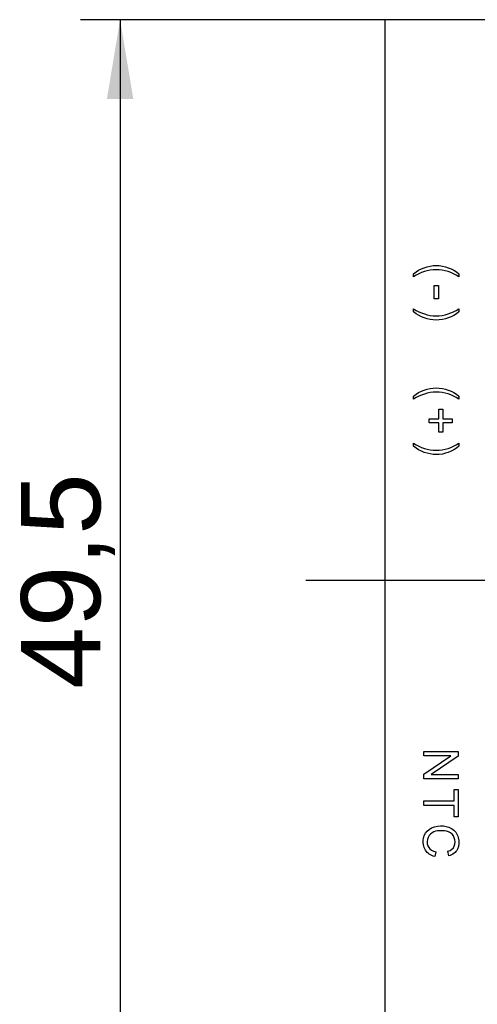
# Model space of a CAD drawing. Header units: millimetres. Extents: x 16 to 406, y 5 to 285.
# Tile 4 of 14: x 105 to 125, y 169 to 212. Entities that reach past the tile are written whole.
import ezdxf
from ezdxf.enums import TextEntityAlignment as Align
from ezdxf.lldxf.tags import DXFTag

# ---------------------------------------------------------------- set-up
doc = ezdxf.new("R2010")
doc.units = ezdxf.units.MM
for name, color, linetype in [('Default', 7, 'Continuous'), ('dimensions', 7, 'Continuous'), ('RECLED_122X50MM_', 7, 'Continuous')]:
    doc.layers.add(name, color=color, linetype=linetype)
doc.styles.add('SEACAD_Arial', font='arial.ttf')
tags = doc.linetypes.add('CENTER2', pattern=[28.575, 19.05, -3.175, 3.175, -3.175]).pattern_tags.tags
tags[10:11] = [DXFTag(74, 4), DXFTag(75, 0), DXFTag(340, '0'), DXFTag(46, 0.0), DXFTag(50, 0.0), DXFTag(44, 0.0), DXFTag(45, 0.0)]
tags[8:9] = [DXFTag(74, 4), DXFTag(75, 0), DXFTag(340, '0'), DXFTag(46, 0.0), DXFTag(50, 0.0), DXFTag(44, 0.0), DXFTag(45, 0.0)]
tags[6:7] = [DXFTag(74, 4), DXFTag(75, 0), DXFTag(340, '0'), DXFTag(46, 0.0), DXFTag(50, 0.0), DXFTag(44, 0.0), DXFTag(45, 0.0)]
tags[4:5] = [DXFTag(74, 4), DXFTag(75, 0), DXFTag(340, '0'), DXFTag(46, 0.0), DXFTag(50, 0.0), DXFTag(44, 0.0), DXFTag(45, 0.0)]
doc.dimstyles.new('ISO', dxfattribs={"dimtxt": 3.5, "dimasz": 3.5, "dimexe": 1.75, "dimexo": 0, "dimgap": 0.875, "dimtad": 1, "dimtxsty": 'SEACAD_Arial', "dimblk1": '_SE_FILLED', "dimblk2": '_SE_FILLED', "dimsah": 1, "dimcen": 1.75, "dimadec": 0, "dimazin": 0, "dimtfac": 0.5, "dimtdec": 3, "dimtmove": 0, "dimatfit": 3, "dimfxl": 1, "dimarcsym": 0})

# ---------------------------------------------------------------- blocks, each defined once
blk = doc.blocks.new('SEANNOT_GROUP')
at = {"layer": 'dimensions', "color": 7, "linetype": 'CENTER2'}
blk.add_line((117.39, 187.699), (245.79, 187.699), dxfattribs=at)
blk = doc.blocks.new('SE1')
at = {"layer": 'RECLED_122X50MM_', "color": 7, "linetype": 'Continuous'}
for p, q in [((120.89, 212.449), (120.89, 162.949)), ((242.29, 212.449), (120.89, 212.449)), ((122.157, 201.096), (122.157, 201.229)), ((124.157, 201.229), (124.157, 201.096)), ((123.064, 200.706), (123.253, 200.706)), ((123.064, 200.128), (123.064, 200.706)), ((123.253, 200.706), (123.253, 200.128)), ((123.253, 200.128), (123.064, 200.128)), ((122.157, 199.549), (122.157, 199.684)), ((124.157, 199.684), (124.157, 199.549)), ((122.157, 195.692), (122.157, 195.826)), ((124.157, 195.826), (124.157, 195.692)), ((123.267, 195.25), (123.442, 195.25)), ((123.267, 194.831), (123.267, 195.25)), ((123.442, 195.25), (123.442, 194.831)), ((122.848, 194.831), (123.267, 194.831)), ((122.848, 194.654), (122.848, 194.831)), ((123.442, 194.831), (123.861, 194.831)), ((123.861, 194.831), (123.861, 194.654)), ((123.267, 194.654), (122.848, 194.654)), ((123.267, 194.234), (123.267, 194.654)), ((123.442, 194.654), (123.442, 194.234)), ((123.861, 194.654), (123.442, 194.654)), ((123.442, 194.234), (123.267, 194.234)), ((122.157, 193.612), (122.157, 193.746)), ((124.157, 193.746), (124.157, 193.612)), ((122.606, 180.132), (124.132, 180.132)), ((122.606, 179.938), (122.606, 180.132)), ((124.132, 180.132), (124.132, 179.924)), ((123.805, 179.938), (122.606, 179.938)), ((122.606, 179.135), (123.805, 179.938)), ((124.132, 179.924), (122.934, 179.122)), ((122.606, 178.927), (122.606, 179.135)), ((124.132, 178.927), (122.606, 178.927)), ((122.934, 179.122), (124.132, 179.122)), ((124.132, 179.122), (124.132, 178.927)), ((123.952, 178.453), (124.132, 178.453)), ((123.952, 177.952), (123.952, 178.453)), ((124.132, 178.453), (124.132, 177.248)), ((122.606, 177.952), (123.952, 177.952)), ((122.606, 177.75), (122.606, 177.952)), ((123.952, 177.75), (122.606, 177.75)), ((123.952, 177.248), (123.952, 177.75)), ((124.132, 177.248), (123.952, 177.248)), ((123.143, 175.704), (123.091, 175.501)), ((123.715, 175.528), (123.669, 175.728))]:
    blk.add_line(p, q, dxfattribs=at)
for points in [[(122.157, 201.229), (122.435, 201.461), (122.795, 201.594), (123.519, 201.595), (123.88, 201.462), (124.157, 201.229)], [(124.157, 201.096), (123.864, 201.295), (123.511, 201.406), (122.803, 201.406), (122.45, 201.294), (122.157, 201.096)], [(122.157, 199.684), (122.45, 199.486), (122.803, 199.374), (123.511, 199.374), (123.864, 199.484), (124.157, 199.684)], [(124.157, 199.549), (123.879, 199.317), (123.519, 199.185), (122.796, 199.185), (122.435, 199.319), (122.157, 199.549)], [(122.157, 195.826), (122.435, 196.057), (122.795, 196.191), (123.519, 196.191), (123.879, 196.058), (124.157, 195.826)], [(124.157, 195.692), (123.864, 195.891), (123.511, 196.002), (122.803, 196.001), (122.45, 195.89), (122.157, 195.692)], [(122.157, 193.746), (122.45, 193.548), (122.803, 193.437), (123.511, 193.436), (123.864, 193.547), (124.157, 193.746)], [(124.157, 193.612), (123.879, 193.38), (123.519, 193.247), (122.796, 193.248), (122.435, 193.381), (122.157, 193.612)]]:
    blk.add_open_spline(points, degree=3, knots=[0, 0, 0, 0, 0.5, 0.5, 1, 1, 1, 1], dxfattribs=at)
for points in [[(123.091, 175.501), (122.903, 175.549), (122.618, 175.72), (122.54, 176.332), (122.791, 176.741), (123.353, 176.885), (123.856, 176.798), (124.198, 176.362), (124.149, 175.774), (123.89, 175.578), (123.715, 175.528)], [(123.669, 175.728), (123.819, 175.776), (124.003, 175.925), (123.998, 176.359), (123.732, 176.618), (123.302, 176.653), (122.951, 176.594), (122.713, 176.258), (122.784, 175.865), (122.995, 175.735), (123.143, 175.704)]]:
    blk.add_open_spline(points, degree=3, dxfattribs=at)
blk = doc.blocks.new('DMBLK51')
at = {"layer": 'dimensions', "linetype": 'Continuous'}
for points in [[(108.607, 208.949), (109.774, 208.949), (109.19, 212.449)], [(108.607, 166.449), (109.19, 162.949), (109.774, 166.449)]]:
    blk.add_hatch(color=7, dxfattribs=at).paths.add_polyline_path(points)
at = {"layer": 'dimensions', "color": 7, "linetype": 'Continuous'}
for p, q in [((120.89, 212.449), (107.44, 212.449)), ((109.19, 212.449), (109.19, 162.949)), ((120.89, 162.949), (107.44, 162.949))]:
    blk.add_line(p, q, dxfattribs=at)
at = {"layer": 'dimensions', "color": 7, "linetype": 'Continuous', "style": 'SEACAD_Arial'}
blk.add_text('49,5', height=3.5, rotation=90, dxfattribs=at).set_placement((104.815, 182.906), align=Align.TOP_LEFT)
blk = doc.blocks.new('_SE_FILLED')
at = {"color": 0}
blk.add_line((0, 0), (-1, 0), dxfattribs=at)
blk.add_solid([(0, 0), (-1, -0.1665), (-1, 0.1665), (0, 0)], dxfattribs=at)

msp = doc.modelspace()

# ---------------------------------------------------------------- block references
at = {"layer": 'Default'}
msp.add_blockref('SE1', (0, 0), dxfattribs=at)
at = {"layer": 'dimensions'}
msp.add_blockref('SEANNOT_GROUP', (0, 0), dxfattribs=at)

# ---------------------------------------------------------------- dimensions: what is measured, and where the dimension line sits
at = {"layer": 'dimensions', "color": 7, "linetype": 'Continuous'}
dim = msp.add_linear_dim(base=(109.19, 212.449), p1=(120.89, 212.449), p2=(120.89, 162.949), angle=270, text='\\A1;<>', dimstyle='ISO', dxfattribs=at)
dim.commit()
dim.dimension.update_dxf_attribs({"geometry": 'DMBLK51', "text_midpoint": (109.19, 187.699), "dimtype": 161})

doc.saveas('drawing.dxf')
